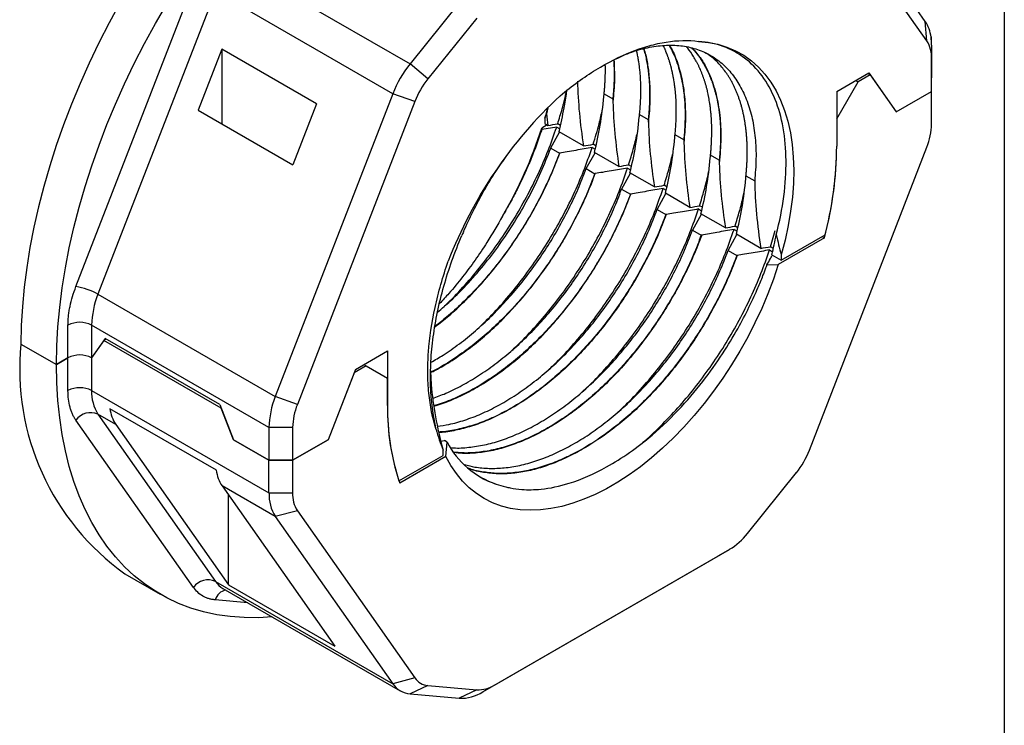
# Model space of a CAD drawing. Header units: millimetres. Extents: x 3 to 137, y 3 to 105.
# Tile 4 of 5: x 107 to 137, y 66 to 87. Entities that reach past the tile are written whole.
import ezdxf

# ---------------------------------------------------------------- set-up
doc = ezdxf.new("R2010")
doc.units = ezdxf.units.MM
doc.header["$LTSCALE"] = 0.5
doc.layers.add('TEXT', color=140, linetype='Continuous', lineweight=25)

msp = doc.modelspace()

# ---------------------------------------------------------------- linework, layer by layer
for p, q in [((134.161, 87.326), (130.647, 92.326)), ((134.209, 86.741), (130.695, 91.741)), ((113.454, 89.122), (118.757, 86.06)), ((108.763, 79.399), (112.277, 88.457)), ((112.936, 88.225), (109.422, 79.168)), ((118.24, 85.164), (112.936, 88.225)), ((120.222, 87.882), (118.757, 86.06)), ((120.753, 87.427), (119.288, 85.604)), ((134.209, 86.741), (134.161, 87.326)), ((134.351, 86.864), (134.332, 86.875)), ((134.351, 86.864), (134.335, 86.855)), ((134.351, 86.619), (134.351, 86.864)), ((134.351, 86.619), (134.351, 86.211)), ((134.351, 86.619), (134.351, 85.642)), ((113.13, 86.493), (112.423, 84.67)), ((115.958, 84.86), (113.13, 86.493)), ((113.13, 86.493), (113.13, 84.262)), ((119.288, 85.604), (118.757, 86.06)), ((134.351, 85.234), (134.351, 86.211)), ((131.515, 85.23), (132.474, 85.784)), ((132.514, 85.726), (132.151, 85.516)), ((132.444, 85.766), (132.514, 85.726)), ((132.474, 85.784), (133.29, 84.622)), ((132.514, 85.726), (133.29, 84.622)), ((131.515, 84.413), (132.151, 85.516)), ((132.08, 85.557), (132.151, 85.516)), ((134.351, 85.234), (134.351, 85.642)), ((118.24, 85.164), (114.726, 76.106)), ((118.899, 84.932), (118.24, 85.164)), ((124.557, 85.159), (124.818, 85.009)), ((131.515, 85.23), (131.515, 83.597)), ((133.29, 84.622), (134.351, 85.234)), ((134.351, 84.258), (134.351, 85.234)), ((115.958, 84.86), (115.251, 83.037)), ((118.899, 84.932), (115.385, 75.875)), ((112.423, 84.67), (115.251, 83.037)), ((122.866, 84.744), (122.782, 84.43)), ((122.872, 84.739), (122.83, 84.559)), ((125.618, 84.547), (125.878, 84.397)), ((122.852, 84.229), (122.694, 84.138)), ((122.782, 84.43), (122.782, 84.27)), ((122.782, 84.27), (122.879, 84.214)), ((123.252, 84.216), (123.17, 84.263)), ((131.515, 84.413), (131.515, 83.597)), ((123.139, 84.166), (122.691, 84.089)), ((122.694, 84.138), (122.691, 84.089)), ((122.964, 83.542), (123.226, 84.014)), ((123.139, 84.166), (123.23, 84.113)), ((123.94, 83.601), (123.21, 84.023)), ((126.939, 83.784), (126.678, 83.935)), ((124.313, 83.604), (124.231, 83.651)), ((122.96, 83.535), (123.221, 83.385)), ((124.024, 82.93), (124.286, 83.401)), ((124.199, 83.554), (124.29, 83.501)), ((125.001, 82.989), (124.271, 83.41)), ((130.695, 74.506), (134.209, 83.563)), ((125.372, 82.992), (125.292, 83.038)), ((128, 83.172), (127.739, 83.323)), ((124.021, 82.923), (124.281, 82.773)), ((125.085, 82.318), (125.347, 82.789)), ((125.26, 82.941), (125.35, 82.889)), ((126.061, 82.377), (125.331, 82.798)), ((128.8, 82.71), (129.06, 82.56)), ((125.081, 82.311), (125.342, 82.16)), ((126.146, 81.706), (126.408, 82.177)), ((126.321, 82.329), (126.411, 82.277)), ((126.433, 82.38), (126.352, 82.426)), ((127.122, 81.764), (126.392, 82.186)), ((126.142, 81.699), (126.403, 81.548)), ((127.206, 81.093), (127.468, 81.565)), ((127.381, 81.717), (127.472, 81.664)), ((127.495, 81.767), (127.413, 81.814)), ((128.183, 81.152), (127.453, 81.574)), ((127.203, 81.086), (127.463, 80.936)), ((128.442, 81.104), (128.533, 81.052)), ((128.555, 81.155), (128.474, 81.202)), ((129.534, 80.589), (129.675, 81.076)), ((128.267, 80.481), (128.529, 80.952)), ((129.243, 80.54), (128.513, 80.961)), ((131.147, 80.853), (129.766, 80.056)), ((129.853, 80.188), (131.171, 80.949)), ((131.076, 80.894), (131.147, 80.853)), ((128.263, 80.474), (128.524, 80.323)), ((129.503, 80.492), (129.595, 80.439)), ((129.619, 80.54), (129.534, 80.589)), ((129.574, 80.349), (129.853, 80.188)), ((129.853, 80.348), (129.853, 80.188)), ((129.428, 80.047), (129.766, 80.056)), ((109.422, 79.168), (114.726, 76.106)), ((108.526, 77.265), (108.526, 78.242)), ((114.536, 75.18), (109.233, 78.242)), ((109.233, 78.242), (109.233, 77.265)), ((109.641, 77.846), (109.233, 77.265)), ((109.6, 77.788), (109.233, 77.265)), ((109.671, 77.829), (109.6, 77.788)), ((113.108, 75.763), (109.6, 77.788)), ((113.067, 75.868), (109.641, 77.846)), ((107.119, 77.678), (108.18, 77.066)), ((117.12, 76.92), (118.079, 77.474)), ((118.079, 77.474), (118.079, 75.841)), ((108.18, 77.066), (108.526, 77.265)), ((108.526, 77.265), (108.18, 77.066)), ((108.526, 76.289), (108.526, 77.265)), ((109.233, 77.265), (109.233, 76.289)), ((117.12, 76.92), (116.304, 74.816)), ((117.443, 77.025), (117.08, 76.815)), ((117.372, 77.066), (117.443, 77.025)), ((117.443, 77.025), (118.079, 76.658)), ((117.08, 76.815), (116.304, 74.816)), ((118.079, 75.841), (118.079, 76.658)), ((109.233, 76.289), (114.536, 73.227)), ((115.385, 75.875), (114.726, 76.106)), ((112.962, 73.907), (109.78, 75.744)), ((113.067, 75.868), (113.475, 74.816)), ((113.475, 74.816), (113.108, 75.763)), ((112.277, 70.405), (108.763, 75.405)), ((109.953, 75.275), (109.422, 75.581)), ((109.422, 75.581), (112.936, 70.581)), ((109.953, 75.275), (113.321, 70.483)), ((115.243, 75.18), (114.536, 75.18)), ((114.536, 75.18), (114.536, 74.204)), ((115.243, 75.18), (115.243, 74.204)), ((113.475, 74.816), (114.536, 74.204)), ((114.536, 74.204), (113.475, 74.816)), ((115.243, 74.204), (116.304, 74.816)), ((116.304, 74.816), (115.243, 74.204)), ((119.676, 74.775), (119.773, 74.792)), ((119.864, 74.748), (119.786, 74.793)), ((119.741, 74.351), (119.741, 74.511)), ((119.828, 74.319), (119.864, 74.748)), ((114.536, 74.204), (115.243, 74.204)), ((114.536, 73.227), (114.536, 74.204)), ((115.243, 74.204), (114.536, 74.204)), ((115.243, 74.204), (115.243, 73.227)), ((118.423, 73.59), (119.741, 74.351)), ((119.828, 74.319), (118.447, 73.522)), ((128.841, 72.011), (130.306, 73.834)), ((114.726, 72.52), (113.135, 73.438)), ((113.135, 73.438), (116.503, 68.646)), ((113.321, 70.483), (113.321, 73.174)), ((114.536, 73.227), (115.243, 73.227)), ((115.385, 72.697), (114.726, 72.52)), ((114.726, 72.52), (118.24, 67.52)), ((115.385, 72.697), (118.899, 67.697)), ((120.929, 67.279), (127.958, 71.337)), ((121.283, 67.484), (128.311, 71.541)), ((128.311, 71.541), (127.958, 71.337)), ((110.227, 70.81), (111.287, 70.198)), ((112.936, 70.581), (118.24, 67.52)), ((113.161, 70.373), (118.464, 67.311)), ((113.321, 70.483), (116.503, 68.646)), ((113.906, 69.943), (112.924, 70.031)), ((118.899, 67.697), (118.24, 67.52)), ((119.288, 67.473), (118.757, 67.221)), ((119.288, 67.473), (120.753, 67.342)), ((121.283, 67.484), (120.929, 67.279)), ((118.757, 67.221), (120.222, 67.09)), ((120.753, 67.342), (120.222, 67.09))]:
    msp.add_line(p, q)
at = {"flags": 128}
for points in [[(110.078, 87.873), (109.755, 87.28), (109.448, 86.681), (109.158, 86.075), (108.885, 85.465), (108.631, 84.851), (108.394, 84.236), (108.177, 83.619), (107.979, 83.003), (107.8, 82.389), (107.642, 81.777), (107.504, 81.169), (107.387, 80.567), (107.291, 79.971), (107.216, 79.383), (107.162, 78.804), (107.13, 78.236), (107.119, 77.678)], [(108.18, 77.066), (108.191, 77.623), (108.223, 78.192), (108.277, 78.771), (108.352, 79.359), (108.448, 79.955), (108.565, 80.557), (108.703, 81.165), (108.861, 81.776), (109.039, 82.391), (109.237, 83.007), (109.455, 83.623), (109.691, 84.239), (109.946, 84.853), (110.219, 85.463), (110.509, 86.068), (110.816, 86.668), (111.139, 87.261), (111.478, 87.845)], [(127.381, 86.726), (127.677, 86.698), (127.961, 86.642), (128.232, 86.559), (128.49, 86.449), (128.733, 86.312), (128.961, 86.148), (129.172, 85.96), (129.366, 85.746), (129.542, 85.509), (129.699, 85.248), (129.836, 84.966), (129.953, 84.663), (130.05, 84.34), (130.127, 83.999), (130.182, 83.641), (130.215, 83.268), (130.228, 82.88), (130.218, 82.48), (130.187, 82.069), (130.135, 81.649), (130.062, 81.221), (129.968, 80.787), (129.853, 80.348)], [(129.766, 80.056), (129.619, 79.618), (129.454, 79.181), (129.27, 78.746), (129.069, 78.314), (128.852, 77.888), (128.619, 77.47), (128.37, 77.06), (128.108, 76.66), (127.833, 76.272), (127.546, 75.898), (127.249, 75.539), (126.941, 75.195), (126.626, 74.87), (126.303, 74.563), (125.975, 74.277), (125.641, 74.012), (125.305, 73.769), (124.967, 73.549), (124.627, 73.353), (124.289, 73.182), (123.953, 73.037), (123.619, 72.917), (123.291, 72.825), (122.968, 72.759), (122.653, 72.72), (122.345, 72.708), (122.048, 72.724), (121.761, 72.767), (121.486, 72.837), (121.224, 72.934), (120.975, 73.057), (120.742, 73.207), (120.525, 73.382), (120.324, 73.581), (120.14, 73.804), (119.975, 74.051), (119.828, 74.319)], [(114.636, 69.521), (114.221, 69.498), (113.794, 69.5), (113.378, 69.53), (112.973, 69.588), (112.579, 69.674), (112.198, 69.787), (111.831, 69.927), (111.478, 70.094), (111.139, 70.287), (110.816, 70.507), (110.509, 70.752), (110.219, 71.023), (109.946, 71.318), (109.691, 71.637), (109.455, 71.98), (109.237, 72.345), (109.039, 72.733), (108.861, 73.141), (108.703, 73.57), (108.565, 74.019), (108.448, 74.486), (108.352, 74.97), (108.277, 75.472), (108.223, 75.989), (108.191, 76.521), (108.18, 77.066)], [(119.367, 76.875), (119.367, 76.872), (119.388, 76.469)]]:
    msp.add_lwpolyline(points, dxfattribs=at)
for centre, radius, start, end in [((133.262, 86.728), 1.08, 6.7517, 33.6512), ((133.431, 86.249), 0.921, 357.6485, 32.3492), ((132.674, 86.624), 1.677, 359.8432, 7.9231), ((121.424, 83.922), 3.418, 141.2895, 158.7105), ((121.288, 84.001), 2.564, 141.2895, 158.7105), ((132.274, 75.391), 13.262, 132.9092, 158.9374), ((132.398, 84.295), 1.953, 337.9788, 358.8918), ((110.499, 87.998), 12.791, 329.5055, 342.4356), ((120.329, 83.7), 11.186, 345.2588, 359.4738), ((120.401, 83.693), 11.114, 345.7039, 359.5038), ((108.471, 77.513), 1.908, 60.1095, 81.2221), ((111.836, 78.192), 2.604, 157.9788, 178.8919), ((108.879, 77.56), 0.769, 62.6097, 117.3903), ((114.599, 76.925), 7.517, 174.2525, 234.4354), ((108.879, 76.583), 0.769, 62.6097, 117.3903), ((108.879, 75.606), 0.769, 62.6097, 117.3903), ((110.459, 76.238), 1.227, 177.6485, 212.3492), ((117.139, 75.13), 2.604, 157.9788, 178.8919), ((110.85, 75.873), 1.078, 186.8774, 213.6658), ((117.196, 75.143), 1.953, 157.9788, 178.8919), ((124.993, 75.745), 6.914, 179.2024, 198.1608), ((124.928, 75.738), 6.849, 179.1406, 198.8796), ((109.202, 75.085), 0.543, 66.028, 143.9743), ((123.72, 76.179), 4.314, 194.0924, 202.7412), ((122.128, 75.912), 2.546, 207.213, 251.7969), ((128.306, 75.437), 2.564, 321.2895, 338.7105), ((114.032, 74.036), 1.078, 186.8774, 213.6658), ((115.763, 73.177), 1.227, 177.6485, 212.3492), ((116.163, 73.189), 0.921, 177.6485, 212.3492), ((127.302, 73.213), 1.952, 301.1059, 322.0213), ((112.716, 70.085), 0.543, 66.028, 143.9743), ((113.514, 70.979), 0.702, 214.532, 239.776), ((113.334, 69.901), 0.431, 101.5372, 162.4036), ((118.811, 67.912), 0.693, 214.4414, 265.5479), ((119.328, 67.991), 0.52, 214.4414, 265.5479), ((120.79, 68.261), 0.92, 267.6422, 302.3493), ((120.273, 68.316), 1.227, 267.6422, 302.3493)]:
    msp.add_arc(centre, radius, start, end)
for points, knots in [([(123.245, 85.105), (123.596, 85.401), (123.954, 85.66), (124.671, 86.1), (125.026, 86.279), (125.553, 86.487), (125.728, 86.547), (126.076, 86.644), (126.248, 86.682), (126.753, 86.762), (127.075, 86.77), (127.382, 86.729)], [0, 0, 0, 0, 0.25, 0.25, 0.5, 0.5, 0.625, 0.625, 0.75, 0.75, 1, 1, 1, 1]), ([(124.922, 86.211), (125.033, 86.263), (125.326, 86.4), (125.79, 86.535), (126.305, 86.619), (126.794, 86.617), (127.251, 86.534), (127.666, 86.367), (128.038, 86.123), (128.361, 85.803), (128.63, 85.409), (128.843, 84.948), (128.997, 84.427), (129.084, 83.85), (129.113, 83.228), (129.078, 82.782), (129.06, 82.56)], [0, 0, 0, 0, 0.044669, 0.118036, 0.191404, 0.265006, 0.338375, 0.411739, 0.485338, 0.558703, 0.632074, 0.705679, 0.77905, 0.852622, 0.926429, 1, 1, 1, 1]), ([(126.678, 83.935), (126.679, 83.942), (126.681, 83.962), (126.686, 84.01), (126.691, 84.065), (126.697, 84.133), (126.701, 84.187), (126.704, 84.241), (126.707, 84.295), (126.71, 84.349), (126.713, 84.415), (126.714, 84.468), (126.716, 84.534), (126.717, 84.587), (126.717, 84.639), (126.717, 84.691), (126.717, 84.743), (126.715, 84.807), (126.714, 84.858), (126.712, 84.921), (126.709, 84.972), (126.706, 85.034), (126.702, 85.084), (126.698, 85.134), (126.694, 85.183), (126.69, 85.232), (126.683, 85.292), (126.678, 85.34), (126.67, 85.4), (126.664, 85.448), (126.657, 85.495), (126.65, 85.541), (126.642, 85.588), (126.632, 85.645), (126.623, 85.691), (126.612, 85.747), (126.602, 85.792), (126.59, 85.848), (126.579, 85.892), (126.568, 85.935), (126.557, 85.979), (126.545, 86.022), (126.53, 86.075), (126.517, 86.117), (126.501, 86.169), (126.487, 86.21), (126.473, 86.25), (126.459, 86.291), (126.444, 86.331), (126.426, 86.38), (126.41, 86.419), (126.39, 86.467), (126.373, 86.505), (126.351, 86.555), (126.337, 86.584), (126.327, 86.604)], [0, 0, 0, 0, 0.006603, 0.019809, 0.046221, 0.059427, 0.08584, 0.099046, 0.112252, 0.138664, 0.15187, 0.178282, 0.191488, 0.217901, 0.231107, 0.244313, 0.270725, 0.283931, 0.310344, 0.32355, 0.349962, 0.363168, 0.38958, 0.402786, 0.415992, 0.442405, 0.455611, 0.482023, 0.495229, 0.521642, 0.534848, 0.548054, 0.574466, 0.587672, 0.614084, 0.62729, 0.653703, 0.666909, 0.693321, 0.706527, 0.719733, 0.746145, 0.759351, 0.785764, 0.79897, 0.825382, 0.838588, 0.851794, 0.878207, 0.891413, 0.917825, 0.931031, 0.957443, 0.970649, 1, 1, 1, 1]), ([(126.5, 86.604), (126.553, 86.509), (126.686, 86.271), (126.832, 85.818), (126.91, 85.433), (126.94, 85.197), (126.947, 85.14), (126.952, 85.083), (126.956, 85.04), (126.96, 84.997), (126.965, 84.939), (126.969, 84.881), (126.972, 84.822), (126.974, 84.778), (126.976, 84.719), (126.978, 84.659), (126.979, 84.599), (126.979, 84.554), (126.979, 84.493), (126.979, 84.432), (126.977, 84.37), (126.976, 84.324), (126.974, 84.262), (126.971, 84.199), (126.968, 84.137), (126.965, 84.089), (126.961, 84.026), (126.956, 83.962), (126.95, 83.898), (126.945, 83.844), (126.941, 83.806), (126.939, 83.784)], [0, 0, 0, 0, 0.132923, 0.334001, 0.534441, 0.548825, 0.577595, 0.59198, 0.606365, 0.620749, 0.635134, 0.663904, 0.678289, 0.692673, 0.707058, 0.735828, 0.750212, 0.764597, 0.778982, 0.807752, 0.822136, 0.836521, 0.850906, 0.879676, 0.89406, 0.908445, 0.92283, 0.951599, 0.965984, 0.980369, 1, 1, 1, 1]), ([(126.514, 86.604), (126.543, 86.557), (126.652, 86.378), (126.785, 86.007), (126.914, 85.497), (126.983, 84.937), (126.999, 84.339), (126.96, 83.913), (126.941, 83.7)], [0, 0, 0, 0, 0.067011, 0.253505, 0.440126, 0.626793, 0.813421, 1, 1, 1, 1]), ([(129.706, 80.949), (129.807, 81.339), (129.881, 81.721), (129.98, 82.468), (130.002, 82.826), (129.996, 83.509), (129.968, 83.835), (129.858, 84.453), (129.777, 84.736), (129.566, 85.254), (129.436, 85.488), (129.127, 85.904), (128.953, 86.081), (128.566, 86.374), (128.353, 86.49), (127.89, 86.659), (127.644, 86.71), (127.382, 86.727)], [0, 0, 0, 0, 0.125, 0.125, 0.25, 0.25, 0.375, 0.375, 0.5, 0.5, 0.625, 0.625, 0.75, 0.75, 0.875, 0.875, 1, 1, 1, 1]), ([(125.618, 84.547), (125.618, 84.554), (125.621, 84.575), (125.625, 84.623), (125.63, 84.677), (125.636, 84.745), (125.64, 84.8), (125.643, 84.854), (125.647, 84.907), (125.649, 84.961), (125.652, 85.028), (125.654, 85.081), (125.655, 85.146), (125.656, 85.199), (125.657, 85.251), (125.657, 85.303), (125.656, 85.355), (125.655, 85.419), (125.653, 85.47), (125.651, 85.533), (125.649, 85.584), (125.646, 85.634), (125.643, 85.684), (125.639, 85.733), (125.634, 85.795), (125.629, 85.844), (125.623, 85.904), (125.617, 85.952), (125.611, 86), (125.605, 86.048), (125.598, 86.095), (125.589, 86.153), (125.581, 86.2), (125.571, 86.257), (125.562, 86.303), (125.553, 86.348), (125.544, 86.392), (125.537, 86.424), (125.532, 86.445)], [0, 0, 0, 0, 0.009921, 0.029764, 0.069451, 0.089294, 0.12898, 0.148823, 0.168666, 0.208353, 0.228195, 0.267882, 0.287725, 0.327411, 0.347254, 0.367097, 0.406784, 0.426627, 0.466313, 0.486156, 0.525843, 0.545686, 0.565528, 0.605215, 0.625058, 0.664744, 0.684587, 0.724274, 0.744117, 0.76396, 0.803646, 0.823489, 0.863176, 0.883019, 0.922705, 0.942548, 0.962391, 1, 1, 1, 1]), ([(125.737, 86.508), (125.745, 86.485), (125.761, 86.435), (125.781, 86.354), (125.801, 86.269), (125.82, 86.182), (125.836, 86.094), (125.852, 86.005), (125.866, 85.914), (125.878, 85.823), (125.888, 85.73), (125.9, 85.604), (125.909, 85.477), (125.915, 85.347), (125.918, 85.248), (125.919, 85.149), (125.918, 85.049), (125.916, 84.947), (125.912, 84.845), (125.907, 84.742), (125.9, 84.638), (125.891, 84.523), (125.883, 84.442), (125.878, 84.397)], [0, 0, 0, 0, 0.039484, 0.084602, 0.129721, 0.174839, 0.219957, 0.265075, 0.310193, 0.355311, 0.400429, 0.445548, 0.535794, 0.580913, 0.626031, 0.671149, 0.716267, 0.761385, 0.806503, 0.851621, 0.89674, 0.941858, 1, 1, 1, 1]), ([(125.746, 86.511), (125.765, 86.446), (125.821, 86.26), (125.879, 85.914), (125.921, 85.493), (125.93, 85.072), (125.917, 84.682), (125.893, 84.429), (125.881, 84.311)], [0, 0, 0, 0, 0.10332, 0.299197, 0.503618, 0.688621, 0.854105, 1, 1, 1, 1]), ([(127.739, 83.323), (127.74, 83.332), (127.743, 83.359), (127.747, 83.404), (127.754, 83.476), (127.759, 83.548), (127.764, 83.619), (127.767, 83.672), (127.77, 83.725), (127.773, 83.796), (127.775, 83.866), (127.777, 83.935), (127.777, 83.987), (127.778, 84.038), (127.777, 84.107), (127.776, 84.175), (127.774, 84.242), (127.773, 84.292), (127.77, 84.359), (127.766, 84.425), (127.761, 84.491), (127.757, 84.539), (127.753, 84.588), (127.747, 84.652), (127.739, 84.716), (127.732, 84.779), (127.725, 84.826), (127.716, 84.888), (127.706, 84.95), (127.696, 85.01), (127.687, 85.056), (127.679, 85.101), (127.666, 85.16), (127.653, 85.219), (127.64, 85.277), (127.629, 85.32), (127.614, 85.377), (127.598, 85.434), (127.582, 85.489), (127.569, 85.531), (127.556, 85.571), (127.538, 85.626), (127.519, 85.679), (127.5, 85.731), (127.485, 85.77), (127.469, 85.809), (127.448, 85.86), (127.426, 85.91), (127.404, 85.959), (127.386, 85.995), (127.363, 86.044), (127.338, 86.091), (127.294, 86.172), (127.208, 86.317), (127.113, 86.462), (127.034, 86.547), (127.022, 86.56)], [0, 0, 0, 0, 0.0066707, 0.0200123, 0.0333539, 0.0600379, 0.0733795, 0.0867211, 0.1000627, 0.1134043, 0.1400883, 0.1534299, 0.1667716, 0.1801132, 0.1934548, 0.2201388, 0.2334804, 0.246822, 0.2601636, 0.2868476, 0.3001892, 0.3135308, 0.3268725, 0.3402141, 0.3668981, 0.3802397, 0.3935813, 0.4069229, 0.4336069, 0.4469485, 0.4602901, 0.4736317, 0.4869734, 0.5136574, 0.526999, 0.5403406, 0.5536822, 0.5803662, 0.5937078, 0.6070494, 0.620391, 0.6337326, 0.6604167, 0.6737583, 0.6870999, 0.7004415, 0.7137831, 0.7404671, 0.7538087, 0.7671503, 0.7804919, 0.807176, 0.8205176, 0.8738922, 0.9806941, 1, 1, 1, 1]), ([(127.175, 86.532), (127.176, 86.532), (127.299, 86.428), (127.405, 86.264), (127.519, 86.082), (127.552, 86.027), (127.578, 85.98), (127.604, 85.932), (127.629, 85.884), (127.653, 85.835), (127.677, 85.785), (127.695, 85.744), (127.718, 85.693), (127.739, 85.641), (127.76, 85.588), (127.78, 85.534), (127.796, 85.491), (127.815, 85.436), (127.833, 85.38), (127.85, 85.324), (127.867, 85.267), (127.88, 85.221), (127.895, 85.163), (127.907, 85.116), (127.921, 85.057), (127.934, 84.997), (127.946, 84.936), (127.958, 84.875), (127.967, 84.825), (127.977, 84.763), (127.986, 84.7), (127.995, 84.636), (128.003, 84.572), (128.009, 84.521), (128.015, 84.456), (128.021, 84.39), (128.026, 84.324), (128.031, 84.257), (128.033, 84.203), (128.036, 84.135), (128.038, 84.067), (128.04, 83.998), (128.04, 83.929), (128.04, 83.873), (128.039, 83.803), (128.038, 83.733), (128.035, 83.662), (128.032, 83.59), (128.029, 83.533), (128.025, 83.461), (128.02, 83.388), (128.014, 83.315), (128.007, 83.243), (128.003, 83.2), (128, 83.172)], [0, 0, 0, 0, 0.001097, 0.168227, 0.188788, 0.209348, 0.229908, 0.240188, 0.260748, 0.281308, 0.291588, 0.312148, 0.322428, 0.342988, 0.363549, 0.373828, 0.394389, 0.404668, 0.425229, 0.445789, 0.456069, 0.476629, 0.486909, 0.507469, 0.517749, 0.538309, 0.558869, 0.569149, 0.589709, 0.599989, 0.620549, 0.641109, 0.651389, 0.671949, 0.682229, 0.702789, 0.72335, 0.73363, 0.75419, 0.76447, 0.78503, 0.80559, 0.81587, 0.83643, 0.84671, 0.86727, 0.88783, 0.89811, 0.91867, 0.92895, 0.94951, 0.970071, 0.98035, 1, 1, 1, 1]), ([(127.185, 86.53), (127.28, 86.425), (127.489, 86.192), (127.728, 85.723), (127.917, 85.16), (128.027, 84.526), (128.066, 83.836), (128.023, 83.337), (128.002, 83.088)], [0, 0, 0, 0, 0.14204, 0.313454, 0.485088, 0.6568, 0.828442, 1, 1, 1, 1]), ([(128.8, 82.71), (128.801, 82.721), (128.804, 82.754), (128.811, 82.83), (128.819, 82.917), (128.824, 83.003), (128.828, 83.067), (128.831, 83.131), (128.835, 83.215), (128.837, 83.299), (128.838, 83.383), (128.838, 83.445), (128.837, 83.507), (128.836, 83.568), (128.834, 83.649), (128.831, 83.73), (128.826, 83.809), (128.822, 83.869), (128.815, 83.947), (128.808, 84.025), (128.799, 84.102), (128.792, 84.159), (128.784, 84.216), (128.773, 84.291), (128.761, 84.364), (128.748, 84.437), (128.737, 84.492), (128.726, 84.545), (128.71, 84.616), (128.694, 84.686), (128.676, 84.755), (128.662, 84.806), (128.647, 84.857), (128.627, 84.923), (128.605, 84.989), (128.583, 85.053), (128.565, 85.101), (128.548, 85.148), (128.523, 85.21), (128.497, 85.271), (128.47, 85.331), (128.449, 85.375), (128.428, 85.419), (128.399, 85.476), (128.369, 85.532), (128.338, 85.586), (128.314, 85.627), (128.289, 85.667), (128.256, 85.719), (128.222, 85.77), (128.16, 85.856), (128.039, 86.01), (127.853, 86.205), (127.684, 86.322), (127.61, 86.374)], [0, 0, 0, 0, 0.006513, 0.019539, 0.045593, 0.05862, 0.071646, 0.084672, 0.097699, 0.123753, 0.136779, 0.149805, 0.162832, 0.175858, 0.188884, 0.214938, 0.227964, 0.240991, 0.254017, 0.280071, 0.293097, 0.306124, 0.31915, 0.332176, 0.35823, 0.371257, 0.384283, 0.397309, 0.410336, 0.43639, 0.449416, 0.462442, 0.475469, 0.488495, 0.514549, 0.527575, 0.540602, 0.553628, 0.566654, 0.592708, 0.605735, 0.618761, 0.631787, 0.644814, 0.670867, 0.683894, 0.69692, 0.709947, 0.722973, 0.749027, 0.762053, 0.81417, 0.918883, 1, 1, 1, 1]), ([(124.557, 85.159), (124.558, 85.169), (124.561, 85.196), (124.565, 85.241), (124.57, 85.294), (124.576, 85.366), (124.581, 85.437), (124.585, 85.507), (124.588, 85.56), (124.59, 85.613), (124.593, 85.682), (124.595, 85.751), (124.595, 85.82), (124.596, 85.871), (124.596, 85.923), (124.595, 85.98), (124.594, 86.019), (124.593, 86.042)], [0, 0, 0, 0, 0.029643, 0.088931, 0.148219, 0.207507, 0.326086, 0.385374, 0.444662, 0.50395, 0.563238, 0.681817, 0.741105, 0.800393, 0.859681, 0.918969, 1, 1, 1, 1]), ([(124.843, 86.171), (124.844, 86.158), (124.846, 86.128), (124.849, 86.082), (124.851, 86.032), (124.853, 85.982), (124.855, 85.931), (124.857, 85.881), (124.858, 85.813), (124.858, 85.744), (124.858, 85.675), (124.857, 85.623), (124.856, 85.571), (124.854, 85.518), (124.851, 85.448), (124.848, 85.377), (124.843, 85.306), (124.84, 85.252), (124.835, 85.198), (124.831, 85.144), (124.825, 85.081), (124.821, 85.036), (124.818, 85.009)], [0, 0, 0, 0, 0.03629, 0.081174, 0.126058, 0.170941, 0.215825, 0.260709, 0.305593, 0.395363, 0.440247, 0.48513, 0.530014, 0.574898, 0.619782, 0.709552, 0.754436, 0.79932, 0.844203, 0.889087, 0.933971, 1, 1, 1, 1]), ([(124.85, 86.175), (124.86, 85.98), (124.881, 85.582), (124.841, 85.147), (124.82, 84.925)], [0, 0, 0, 0, 0.488558, 1, 1, 1, 1]), ([(123.17, 84.263), (123.216, 84.414), (123.308, 84.716), (123.395, 85.047), (123.431, 85.226), (123.437, 85.257)], [0, 0, 0, 0, 0.452093, 0.904186, 1, 1, 1, 1]), ([(123.21, 84.023), (123.264, 84.26), (123.352, 84.645), (123.422, 85.064), (123.441, 85.244), (123.443, 85.262)], [0, 0, 0, 0, 0.589432, 0.958892, 1, 1, 1, 1]), ([(124.55, 85.08), (124.551, 85.09), (124.552, 85.1), (124.553, 85.109), (124.554, 85.126), (124.556, 85.143), (124.557, 85.159)], [0, 0, 0, 0, 0.0000372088, 0.0000372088, 0.0000372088, 0.0001021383, 0.0001021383, 0.0001021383, 0.0001021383]), ([(124.818, 85.009), (124.818, 85.001), (124.818, 84.993), (124.818, 84.985), (124.819, 84.975), (124.819, 84.965), (124.819, 84.955), (124.819, 84.945), (124.819, 84.935), (124.82, 84.925)], [0.0000000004, 0.0000000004, 0.0000000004, 0.0000000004, 0.0000287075, 0.0000287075, 0.0000287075, 0.0000652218, 0.0000652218, 0.0000652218, 0.000101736, 0.000101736, 0.000101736, 0.000101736]), ([(124.231, 83.651), (124.294, 83.856), (124.403, 84.211), (124.477, 84.559), (124.509, 84.705)], [0, 0, 0, 0, 0.577387, 1, 1, 1, 1]), ([(125.611, 84.468), (125.612, 84.475), (125.612, 84.482), (125.613, 84.489), (125.614, 84.499), (125.614, 84.509), (125.615, 84.518), (125.616, 84.528), (125.617, 84.538), (125.618, 84.547)], [0, 0, 0, 0, 0.0000276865, 0.0000276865, 0.0000276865, 0.0000649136, 0.0000649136, 0.0000649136, 0.0001021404, 0.0001021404, 0.0001021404, 0.0001021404]), ([(125.878, 84.397), (125.879, 84.387), (125.879, 84.377), (125.879, 84.367), (125.88, 84.349), (125.88, 84.331), (125.88, 84.312)], [0.0000000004, 0.0000000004, 0.0000000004, 0.0000000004, 0.0000362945, 0.0000362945, 0.0000362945, 0.0001017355, 0.0001017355, 0.0001017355, 0.0001017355]), ([(119.787, 78.817), (119.841, 78.867), (120.074, 79.083), (120.468, 79.514), (120.961, 80.104), (121.422, 80.732), (121.85, 81.387), (122.24, 82.065), (122.588, 82.759), (122.894, 83.462), (123.057, 83.931), (123.139, 84.166)], [0, 0, 0, 0, 0.036047, 0.156541, 0.277035, 0.397529, 0.518023, 0.638517, 0.759012, 0.879506, 1, 1, 1, 1]), ([(122.691, 84.089), (122.664, 84.007), (122.611, 83.845), (122.526, 83.609), (122.441, 83.386), (122.355, 83.174), (122.271, 82.976), (122.189, 82.79), (122.109, 82.616), (122.032, 82.456), (121.958, 82.308), (121.89, 82.173), (121.825, 82.05), (121.766, 81.94), (121.713, 81.843), (121.665, 81.757), (121.624, 81.684), (121.589, 81.623), (121.561, 81.574), (121.539, 81.536), (121.527, 81.515), (121.522, 81.507)], [0, 0, 0, 0, 0.094795, 0.184949, 0.270455, 0.351305, 0.42749, 0.499, 0.565825, 0.627957, 0.685388, 0.738111, 0.78612, 0.82941, 0.867976, 0.901814, 0.930922, 0.955296, 0.974935, 0.989837, 1, 1, 1, 1]), ([(125.292, 83.038), (125.34, 83.194), (125.435, 83.503), (125.508, 83.808), (125.544, 83.959)], [0, 0, 0, 0, 0.503425, 1, 1, 1, 1]), ([(126.672, 83.856), (126.672, 83.863), (126.673, 83.87), (126.673, 83.877), (126.674, 83.887), (126.675, 83.896), (126.676, 83.906), (126.677, 83.916), (126.678, 83.925), (126.678, 83.935)], [0, 0, 0, 0, 0.0000278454, 0.0000278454, 0.0000278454, 0.0000649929, 0.0000649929, 0.0000649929, 0.0001021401, 0.0001021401, 0.0001021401, 0.0001021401]), ([(126.939, 83.784), (126.939, 83.778), (126.939, 83.771), (126.94, 83.764), (126.94, 83.753), (126.94, 83.743), (126.94, 83.732), (126.941, 83.721), (126.941, 83.711), (126.941, 83.7)], [0.0000000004, 0.0000000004, 0.0000000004, 0.0000000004, 0.0000247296, 0.0000247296, 0.0000247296, 0.0000632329, 0.0000632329, 0.0000632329, 0.0001017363, 0.0001017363, 0.0001017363, 0.0001017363]), ([(119.496, 78.19), (119.637, 78.3), (119.938, 78.534), (120.385, 78.947), (120.835, 79.414), (121.265, 79.918), (121.671, 80.451), (122.05, 81.008), (122.4, 81.586), (122.716, 82.178), (123, 82.781), (123.155, 83.185), (123.233, 83.387)], [0, 0, 0, 0, 0.088598, 0.189747, 0.290864, 0.392043, 0.493316, 0.594662, 0.696036, 0.797393, 0.898707, 1, 1, 1, 1]), ([(123.221, 83.385), (123.143, 83.183), (122.988, 82.78), (122.706, 82.179), (122.391, 81.587), (122.042, 81.011), (121.663, 80.455), (121.257, 79.924), (120.826, 79.423), (120.376, 78.957), (119.933, 78.546), (119.636, 78.313), (119.499, 78.206)], [0, 0, 0, 0, 0.101487, 0.202975, 0.304462, 0.405949, 0.507437, 0.608924, 0.710411, 0.811899, 0.913386, 1, 1, 1, 1]), ([(119.577, 78.634), (119.706, 78.743), (120.023, 79.012), (120.505, 79.505), (121.019, 80.098), (121.498, 80.736), (121.938, 81.406), (122.332, 82.102), (122.68, 82.815), (122.867, 83.295), (122.96, 83.535)], [0, 0, 0, 0, 0.089047, 0.219183, 0.349319, 0.479455, 0.609591, 0.739728, 0.869864, 1, 1, 1, 1]), ([(120.739, 78.102), (120.829, 78.186), (121.099, 78.435), (121.528, 78.901), (122.021, 79.492), (122.483, 80.119), (122.911, 80.775), (123.301, 81.453), (123.648, 82.147), (123.954, 82.85), (124.118, 83.319), (124.199, 83.554)], [0, 0, 0, 0, 0.058963, 0.176593, 0.294222, 0.411852, 0.529482, 0.647111, 0.764741, 0.88237, 1, 1, 1, 1]), ([(124.199, 83.554), (124.038, 83.526), (123.789, 83.483), (123.467, 83.428), (123.306, 83.4), (123.233, 83.387)], [0, 0, 0, 0, 0.499989, 0.773412, 1, 1, 1, 1]), ([(126.352, 82.426), (126.4, 82.581), (126.495, 82.89), (126.569, 83.195), (126.605, 83.348)], [0, 0, 0, 0, 0.500647, 1, 1, 1, 1]), ([(120.35, 81.031), (120.444, 81.239), (120.632, 81.655), (120.96, 82.259), (121.297, 82.819), (121.538, 83.161), (121.65, 83.319)], [0, 0, 0, 0, 0.258949, 0.5184925, 0.7774415, 1, 1, 1, 1]), ([(127.732, 83.243), (127.733, 83.253), (127.734, 83.263), (127.735, 83.273), (127.736, 83.289), (127.738, 83.306), (127.739, 83.323)], [0, 0, 0, 0, 0.0000378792, 0.0000378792, 0.0000378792, 0.0001021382, 0.0001021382, 0.0001021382, 0.0001021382]), ([(128, 83.172), (128, 83.165), (128, 83.157), (128, 83.15), (128, 83.14), (128.001, 83.129), (128.001, 83.119), (128.001, 83.109), (128.001, 83.098), (128.002, 83.088)], [0.0000000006, 0.0000000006, 0.0000000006, 0.0000000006, 0.0000265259, 0.0000265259, 0.0000265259, 0.00006413, 0.00006413, 0.00006413, 0.000101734, 0.000101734, 0.000101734, 0.000101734]), ([(119.369, 76.827), (119.418, 76.851), (119.631, 76.953), (120.01, 77.185), (120.498, 77.521), (120.978, 77.907), (121.446, 78.334), (121.896, 78.802), (122.325, 79.305), (122.731, 79.838), (123.111, 80.396), (123.46, 80.974), (123.777, 81.566), (124.06, 82.168), (124.216, 82.572), (124.294, 82.775)], [0, 0, 0, 0, 0.02447, 0.10589, 0.187254, 0.268525, 0.349706, 0.430861, 0.512066, 0.593345, 0.674683, 0.756044, 0.837391, 0.918704, 1, 1, 1, 1]), ([(124.281, 82.773), (124.204, 82.571), (124.049, 82.167), (123.767, 81.566), (123.452, 80.975), (123.103, 80.399), (122.724, 79.843), (122.317, 79.312), (121.887, 78.811), (121.437, 78.344), (120.97, 77.916), (120.491, 77.529), (120.004, 77.192), (119.628, 76.961), (119.416, 76.86), (119.369, 76.837)], [0, 0, 0, 0, 0.081349, 0.162698, 0.244047, 0.325395, 0.406744, 0.488093, 0.569442, 0.650791, 0.73214, 0.813488, 0.894837, 0.976186, 1, 1, 1, 1]), ([(119.382, 77.135), (119.502, 77.204), (119.786, 77.367), (120.23, 77.681), (120.709, 78.066), (121.176, 78.495), (121.626, 78.961), (122.057, 79.462), (122.463, 79.993), (122.842, 80.549), (123.191, 81.126), (123.506, 81.717), (123.788, 82.318), (123.943, 82.721), (124.021, 82.923)], [0, 0, 0, 0, 0.062557, 0.147779, 0.233001, 0.318223, 0.403445, 0.488667, 0.573889, 0.659111, 0.744334, 0.829556, 0.914778, 1, 1, 1, 1]), ([(121.8, 77.49), (121.89, 77.573), (122.16, 77.823), (122.589, 78.289), (123.082, 78.879), (123.544, 79.507), (123.972, 80.162), (124.362, 80.841), (124.709, 81.534), (125.015, 82.237), (125.178, 82.707), (125.26, 82.941)], [0, 0, 0, 0, 0.058963, 0.176593, 0.294222, 0.411852, 0.529482, 0.647111, 0.764741, 0.88237, 1, 1, 1, 1]), ([(125.26, 82.941), (125.099, 82.914), (124.85, 82.871), (124.528, 82.816), (124.367, 82.787), (124.294, 82.775)], [0, 0, 0, 0, 0.499989, 0.773398, 1, 1, 1, 1]), ([(127.413, 81.814), (127.46, 81.97), (127.555, 82.281), (127.644, 82.625), (127.681, 82.81), (127.688, 82.843)], [0, 0, 0, 0, 0.450398, 0.900797, 1, 1, 1, 1]), ([(128.793, 82.631), (128.794, 82.646), (128.795, 82.661), (128.797, 82.676), (128.798, 82.688), (128.799, 82.699), (128.8, 82.71)], [0, 0, 0, 0, 0.0000582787, 0.0000582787, 0.0000582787, 0.0001021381, 0.0001021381, 0.0001021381, 0.0001021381]), ([(119.431, 76.057), (119.561, 76.104), (119.853, 76.209), (120.312, 76.438), (120.804, 76.728), (121.291, 77.068), (121.77, 77.454), (122.237, 77.882), (122.687, 78.349), (123.117, 78.85), (123.524, 79.381), (123.903, 79.937), (124.252, 80.513), (124.567, 81.105), (124.849, 81.706), (125.004, 82.109), (125.081, 82.311)], [0, 0, 0, 0, 0.05814, 0.13059, 0.203041, 0.275492, 0.347943, 0.420394, 0.492844, 0.565295, 0.637746, 0.710197, 0.782648, 0.855098, 0.927549, 1, 1, 1, 1]), ([(125.342, 82.16), (125.265, 81.959), (125.109, 81.555), (124.827, 80.954), (124.513, 80.363), (124.164, 79.787), (123.784, 79.231), (123.378, 78.7), (122.948, 78.198), (122.497, 77.732), (122.031, 77.303), (121.552, 76.917), (121.064, 76.578), (120.573, 76.285), (120.082, 76.049), (119.71, 75.898), (119.507, 75.845), (119.463, 75.833)], [0, 0, 0, 0, 0.070042, 0.140085, 0.210127, 0.280169, 0.350212, 0.420254, 0.490296, 0.560339, 0.630381, 0.700424, 0.770466, 0.840508, 0.910551, 0.980593, 1, 1, 1, 1]), ([(119.465, 75.822), (119.509, 75.833), (119.712, 75.888), (120.085, 76.04), (120.577, 76.278), (121.07, 76.571), (121.559, 76.91), (122.039, 77.294), (122.507, 77.722), (122.957, 78.19), (123.386, 78.693), (123.792, 79.226), (124.171, 79.784), (124.521, 80.361), (124.837, 80.954), (125.121, 81.556), (125.277, 81.96), (125.354, 82.162)], [0, 0, 0, 0, 0.019263, 0.089365, 0.159516, 0.229667, 0.299769, 0.36979, 0.439734, 0.509654, 0.579617, 0.649644, 0.719721, 0.789818, 0.859903, 0.929958, 1, 1, 1, 1]), ([(122.86, 76.878), (122.951, 76.961), (123.221, 77.211), (123.65, 77.677), (124.143, 78.267), (124.604, 78.895), (125.032, 79.55), (125.422, 80.228), (125.77, 80.922), (126.076, 81.625), (126.239, 82.094), (126.321, 82.329)], [0, 0, 0, 0, 0.058963, 0.176593, 0.294222, 0.411852, 0.529482, 0.647111, 0.764741, 0.88237, 1, 1, 1, 1]), ([(126.321, 82.329), (126.16, 82.301), (125.91, 82.258), (125.588, 82.204), (125.427, 82.175), (125.354, 82.162)], [0, 0, 0, 0, 0.499989, 0.773385, 1, 1, 1, 1]), ([(128.474, 81.202), (128.519, 81.351), (128.61, 81.65), (128.701, 82.006), (128.742, 82.209), (128.754, 82.267)], [0, 0, 0, 0, 0.417178, 0.834356, 1, 1, 1, 1]), ([(119.573, 75.223), (119.687, 75.239), (119.956, 75.275), (120.394, 75.4), (120.881, 75.584), (121.373, 75.824), (121.864, 76.116), (122.352, 76.456), (122.831, 76.842), (123.297, 77.27), (123.748, 77.737), (124.178, 78.238), (124.584, 78.769), (124.963, 79.325), (125.312, 79.901), (125.627, 80.492), (125.909, 81.093), (126.064, 81.497), (126.142, 81.699)], [0, 0, 0, 0, 0.046857, 0.110399, 0.173942, 0.237485, 0.301028, 0.364571, 0.428114, 0.491657, 0.5552, 0.618743, 0.682286, 0.745828, 0.809371, 0.872914, 0.936457, 1, 1, 1, 1]), ([(123.921, 76.266), (124.011, 76.349), (124.281, 76.598), (124.71, 77.064), (125.203, 77.655), (125.665, 78.282), (126.093, 78.938), (126.483, 79.616), (126.83, 80.31), (127.136, 81.013), (127.3, 81.482), (127.381, 81.717)], [0, 0, 0, 0, 0.058963, 0.176593, 0.294222, 0.411852, 0.529482, 0.647111, 0.764741, 0.88237, 1, 1, 1, 1]), ([(127.381, 81.717), (127.22, 81.689), (126.971, 81.646), (126.649, 81.591), (126.488, 81.563), (126.415, 81.55)], [0, 0, 0, 0, 0.499989, 0.773389, 1, 1, 1, 1]), ([(126.403, 81.548), (126.325, 81.346), (126.17, 80.943), (125.888, 80.342), (125.573, 79.751), (125.224, 79.174), (124.845, 78.618), (124.439, 78.087), (124.008, 77.586), (123.558, 77.119), (123.091, 76.691), (122.612, 76.305), (122.125, 75.965), (121.634, 75.674), (121.142, 75.434), (120.654, 75.247), (120.177, 75.12), (119.827, 75.055), (119.643, 75.05), (119.609, 75.049)], [0, 0, 0, 0, 0.061621, 0.123242, 0.184864, 0.246485, 0.308106, 0.369727, 0.431348, 0.492969, 0.554591, 0.616212, 0.677833, 0.739454, 0.801075, 0.862697, 0.924318, 0.985939, 1, 1, 1, 1]), ([(126.415, 81.55), (126.337, 81.348), (126.182, 80.944), (125.898, 80.341), (125.582, 79.749), (125.232, 79.171), (124.853, 78.614), (124.447, 78.081), (124.017, 77.578), (123.567, 77.11), (123.1, 76.682), (122.62, 76.297), (122.131, 75.958), (121.638, 75.666), (121.145, 75.426), (120.656, 75.236), (120.177, 75.107), (119.827, 75.04), (119.645, 75.036), (119.612, 75.035)], [0, 0, 0, 0, 0.061648, 0.123308, 0.184994, 0.24669, 0.308369, 0.370003, 0.431582, 0.493123, 0.554685, 0.616315, 0.678016, 0.739761, 0.801505, 0.863207, 0.924837, 0.986399, 1, 1, 1, 1]), ([(121.521, 81.507), (121.369, 81.24), (121.111, 80.789), (120.703, 80.185), (120.323, 79.676), (119.966, 79.241), (119.729, 78.988), (119.635, 78.887)], [0, 0, 0, 0, 0.2801965, 0.4739893, 0.6677861, 0.867155, 1, 1, 1, 1]), ([(119.976, 74.583), (120.004, 74.58), (120.176, 74.562), (120.51, 74.585), (120.975, 74.655), (121.455, 74.787), (121.942, 74.972), (122.433, 75.212), (122.925, 75.503), (123.412, 75.843), (123.891, 76.229), (124.358, 76.658), (124.808, 77.124), (125.239, 77.625), (125.645, 78.156), (126.024, 78.713), (126.373, 79.289), (126.688, 79.88), (126.97, 80.481), (127.125, 80.885), (127.203, 81.086)], [0, 0, 0, 0, 0.011692, 0.069828, 0.127964, 0.186099, 0.244235, 0.302371, 0.360507, 0.418642, 0.476778, 0.534914, 0.59305, 0.651185, 0.709321, 0.767457, 0.825593, 0.883728, 0.941864, 1, 1, 1, 1]), ([(124.982, 75.653), (125.072, 75.737), (125.342, 75.986), (125.771, 76.452), (126.264, 77.042), (126.726, 77.67), (127.154, 78.326), (127.544, 79.004), (127.891, 79.697), (128.197, 80.4), (128.36, 80.87), (128.442, 81.104)], [0, 0, 0, 0, 0.058963, 0.176593, 0.294222, 0.411852, 0.529482, 0.647111, 0.764741, 0.88237, 1, 1, 1, 1]), ([(128.442, 81.104), (128.272, 81.076), (127.95, 81.021), (127.628, 80.964), (127.476, 80.938)], [0, 0, 0, 0, 0.526361, 1, 1, 1, 1]), ([(119.536, 75.128), (119.44, 75.542), (119.385, 75.982), (119.363, 76.679), (119.366, 76.919), (119.392, 77.403), (119.415, 77.647), (119.481, 78.14), (119.524, 78.39), (119.629, 78.894), (119.692, 79.151), (119.908, 79.918), (120.088, 80.424), (120.304, 80.924)], [0, 0, 0, 0, 0.25, 0.25, 0.375, 0.375, 0.5, 0.5, 0.625, 0.625, 0.75, 0.75, 1, 1, 1, 1]), ([(127.463, 80.936), (127.386, 80.734), (127.231, 80.331), (126.949, 79.729), (126.634, 79.138), (126.285, 78.562), (125.906, 78.006), (125.499, 77.475), (125.069, 76.974), (124.619, 76.507), (124.152, 76.079), (123.673, 75.693), (123.186, 75.353), (122.694, 75.062), (122.203, 74.822), (121.715, 74.636), (121.236, 74.505), (120.77, 74.433), (120.378, 74.412), (120.151, 74.439), (120.066, 74.449)], [0, 0, 0, 0, 0.056827, 0.113654, 0.170481, 0.227309, 0.284136, 0.340963, 0.39779, 0.454617, 0.511444, 0.568272, 0.625099, 0.681926, 0.738753, 0.79558, 0.852407, 0.909235, 0.966062, 1, 1, 1, 1]), ([(127.476, 80.938), (127.398, 80.736), (127.242, 80.331), (126.959, 79.729), (126.642, 79.137), (126.293, 78.559), (125.913, 78.001), (125.507, 77.468), (125.078, 76.965), (124.628, 76.497), (124.16, 76.07), (123.68, 75.685), (123.192, 75.346), (122.699, 75.054), (122.206, 74.813), (121.717, 74.625), (121.236, 74.491), (120.77, 74.418), (120.38, 74.398), (120.157, 74.426), (120.075, 74.436)], [0, 0, 0, 0, 0.056895, 0.113801, 0.170731, 0.227671, 0.284594, 0.341477, 0.398308, 0.455104, 0.511918, 0.568795, 0.625738, 0.68272, 0.739702, 0.796644, 0.853522, 0.910336, 0.967132, 1, 1, 1, 1]), ([(129.574, 80.349), (129.599, 80.447), (129.622, 80.546), (129.644, 80.646), (129.666, 80.746), (129.686, 80.847), (129.706, 80.949)], [0, 0, 0, 0, 0.0004241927, 0.0004241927, 0.0004241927, 0.0008486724, 0.0008486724, 0.0008486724, 0.0008486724]), ([(120.385, 74.078), (120.487, 74.05), (120.722, 73.986), (121.12, 73.954), (121.569, 73.969), (122.036, 74.043), (122.515, 74.174), (123.003, 74.36), (123.494, 74.6), (123.986, 74.891), (124.473, 75.231), (124.952, 75.617), (125.419, 76.045), (125.869, 76.512), (126.299, 77.013), (126.706, 77.544), (127.085, 78.1), (127.434, 78.676), (127.749, 79.268), (128.031, 79.869), (128.186, 80.272), (128.263, 80.474)], [0, 0, 0, 0, 0.040401, 0.093712, 0.147023, 0.200334, 0.253645, 0.306956, 0.360267, 0.413578, 0.466889, 0.5202, 0.573511, 0.626823, 0.680134, 0.733445, 0.786756, 0.840067, 0.893378, 0.946689, 1, 1, 1, 1]), ([(125.72, 74.744), (125.738, 74.759), (125.941, 74.925), (126.314, 75.29), (126.833, 75.837), (127.324, 76.431), (127.786, 77.058), (128.214, 77.713), (128.604, 78.391), (128.952, 79.085), (129.258, 79.788), (129.421, 80.257), (129.503, 80.492)], [0, 0, 0, 0, 0.01083, 0.120738, 0.230646, 0.340554, 0.450461, 0.560369, 0.670277, 0.780185, 0.890092, 1, 1, 1, 1]), ([(129.503, 80.492), (129.342, 80.464), (129.092, 80.422), (128.77, 80.367), (128.609, 80.338), (128.536, 80.325)], [0, 0, 0, 0, 0.499989, 0.773417, 1, 1, 1, 1]), ([(119.536, 75.128), (119.428, 75.463), (119.355, 75.825), (119.297, 76.409), (119.286, 76.611), (119.283, 77.023), (119.291, 77.233), (119.338, 77.874), (119.404, 78.316), (119.603, 79.229), (119.735, 79.692), (119.898, 80.157)], [0, 0, 0, 0, 0.25, 0.25, 0.375, 0.375, 0.5, 0.5, 0.75, 0.75, 1, 1, 1, 1]), ([(128.524, 80.323), (128.446, 80.122), (128.291, 79.718), (128.009, 79.117), (127.695, 78.526), (127.346, 77.95), (126.966, 77.394), (126.56, 76.863), (126.13, 76.362), (125.679, 75.895), (125.213, 75.467), (124.734, 75.081), (124.246, 74.74), (123.755, 74.449), (123.263, 74.21), (122.776, 74.024), (122.297, 73.893), (121.83, 73.819), (121.38, 73.801), (120.951, 73.846), (120.655, 73.905), (120.511, 73.966), (120.492, 73.973)], [0, 0, 0, 0, 0.052228, 0.104456, 0.156683, 0.208911, 0.261139, 0.313367, 0.365594, 0.417822, 0.47005, 0.522278, 0.574505, 0.626733, 0.678961, 0.731189, 0.783416, 0.835644, 0.887872, 0.9401, 0.992327, 1, 1, 1, 1]), ([(128.536, 80.325), (128.459, 80.123), (128.303, 79.719), (128.019, 79.117), (127.703, 78.524), (127.353, 77.947), (126.974, 77.389), (126.568, 76.856), (126.139, 76.353), (125.688, 75.885), (125.221, 75.457), (124.741, 75.073), (124.252, 74.733), (123.759, 74.442), (123.266, 74.201), (122.777, 74.012), (122.297, 73.879), (121.83, 73.804), (121.379, 73.788), (120.952, 73.836), (120.66, 73.895), (120.52, 73.954), (120.506, 73.96)], [0, 0, 0, 0, 0.052324, 0.104659, 0.157016, 0.209383, 0.261734, 0.314048, 0.366313, 0.418547, 0.470797, 0.523104, 0.575471, 0.627874, 0.680278, 0.732644, 0.784952, 0.837202, 0.889435, 0.941701, 0.994014, 1, 1, 1, 1]), ([(129.428, 80.047), (129.462, 80.109), (129.517, 80.206), (129.57, 80.304), (129.59, 80.34)], [0, 0, 0, 0, 0.63251, 1, 1, 1, 1]), ([(121.614, 73.41), (121.659, 73.399), (121.814, 73.363), (122.159, 73.317), (122.739, 73.324), (123.588, 73.505), (124.714, 73.998), (125.862, 74.799), (126.85, 75.752), (127.574, 76.622), (128.148, 77.446), (128.587, 78.184), (128.912, 78.811), (129.14, 79.311), (129.291, 79.678), (129.378, 79.908), (129.417, 80.016), (129.428, 80.047)], [0, 0, 0, 0, 0.017848, 0.061644, 0.131457, 0.227584, 0.350468, 0.500078, 0.602218, 0.692964, 0.772268, 0.839931, 0.895795, 0.939775, 0.971822, 0.991905, 1, 1, 1, 1]), ([(108.526, 78.242), (108.526, 78.287), (108.528, 78.377), (108.54, 78.517), (108.558, 78.659), (108.594, 78.853), (108.654, 79.1), (108.726, 79.3), (108.763, 79.399)], [0, 0, 0, 0, 0.125224, 0.249962, 0.374752, 0.500132, 0.749962, 1, 1, 1, 1]), ([(108.763, 75.405), (108.744, 75.433), (108.707, 75.489), (108.659, 75.584), (108.618, 75.685), (108.574, 75.83), (108.534, 76.026), (108.529, 76.201), (108.526, 76.289)], [0, 0, 0, 0, 0.125224, 0.249962, 0.374752, 0.500132, 0.749962, 1, 1, 1, 1]), ([(120.834, 73.72), (120.846, 73.712), (120.995, 73.608), (121.171, 73.548), (121.333, 73.494)], [0, 0, 0, 0, 0.076577, 1, 1, 1, 1]), ([(112.924, 70.031), (112.891, 70.035), (112.824, 70.043), (112.731, 70.067), (112.641, 70.1), (112.529, 70.157), (112.4, 70.249), (112.318, 70.353), (112.277, 70.405)], [0, 0, 0, 0, 0.125224, 0.249962, 0.374752, 0.500132, 0.749962, 1, 1, 1, 1])]:
    msp.add_open_spline(points, degree=3, knots=knots)
for points in [[(123.761, 85.536), (123.775, 84.913), (123.838, 84.264), (123.94, 83.601)], [(124.271, 83.41), (124.402, 83.937), (124.5, 84.492), (124.55, 85.081)], [(124.822, 84.923), (124.837, 84.3), (124.899, 83.652), (125.001, 82.989)], [(122.782, 84.43), (122.798, 84.473), (122.814, 84.516), (122.83, 84.559)], [(122.83, 84.559), (122.845, 84.444), (122.862, 84.329), (122.879, 84.214)], [(122.879, 84.214), (122.976, 84.23), (123.073, 84.247), (123.17, 84.263)], [(125.331, 82.798), (125.463, 83.324), (125.559, 83.88), (125.608, 84.47)], [(125.883, 84.311), (125.897, 83.688), (125.959, 83.04), (126.061, 82.377)], [(123.94, 83.601), (124.037, 83.618), (124.134, 83.634), (124.231, 83.651)], [(126.392, 82.186), (126.523, 82.712), (126.62, 83.268), (126.669, 83.857)], [(126.944, 83.699), (126.958, 83.075), (127.02, 82.427), (127.122, 81.764)], [(122.96, 83.535), (122.961, 83.538), (122.962, 83.54), (122.964, 83.542)], [(123.233, 83.387), (123.229, 83.386), (123.225, 83.386), (123.221, 83.385)], [(125.001, 82.989), (125.098, 83.006), (125.195, 83.022), (125.292, 83.038)], [(127.453, 81.574), (127.584, 82.1), (127.682, 82.655), (127.732, 83.244)], [(128.001, 83.088), (128.016, 82.464), (128.081, 81.815), (128.183, 81.152)], [(124.021, 82.923), (124.022, 82.926), (124.023, 82.928), (124.024, 82.93)], [(124.294, 82.775), (124.29, 82.774), (124.286, 82.773), (124.281, 82.773)], [(128.513, 80.961), (128.645, 81.487), (128.743, 82.042), (128.794, 82.631)], [(129.06, 82.559), (129.071, 81.91), (129.137, 81.232), (129.243, 80.54)], [(125.081, 82.311), (125.082, 82.313), (125.084, 82.316), (125.085, 82.318)], [(125.354, 82.162), (125.35, 82.162), (125.346, 82.161), (125.342, 82.16)], [(126.061, 82.377), (126.158, 82.393), (126.255, 82.41), (126.352, 82.426)], [(126.142, 81.699), (126.143, 81.701), (126.144, 81.703), (126.146, 81.706)], [(127.122, 81.764), (127.219, 81.781), (127.316, 81.797), (127.413, 81.814)], [(126.415, 81.55), (126.411, 81.549), (126.407, 81.549), (126.403, 81.548)], [(120.35, 81.031), (120.335, 80.996), (120.32, 80.96), (120.305, 80.925)], [(127.203, 81.086), (127.204, 81.089), (127.205, 81.091), (127.206, 81.093)], [(128.183, 81.152), (128.28, 81.169), (128.377, 81.185), (128.474, 81.202)], [(127.476, 80.938), (127.472, 80.937), (127.468, 80.936), (127.463, 80.936)], [(129.706, 80.949), (129.75, 80.75), (129.799, 80.55), (129.853, 80.348)], [(128.263, 80.474), (128.264, 80.476), (128.266, 80.479), (128.267, 80.481)], [(129.243, 80.54), (129.34, 80.556), (129.437, 80.573), (129.534, 80.589)], [(128.536, 80.325), (128.532, 80.325), (128.528, 80.324), (128.524, 80.323)], [(119.388, 76.469), (119.435, 75.838), (119.562, 75.183), (119.741, 74.511)], [(119.773, 74.792), (119.777, 74.792), (119.781, 74.793), (119.786, 74.793)], [(121.333, 73.494), (121.424, 73.461), (121.518, 73.433), (121.614, 73.409)]]:
    msp.add_open_spline(points, degree=3)
at = {"layer": 'TEXT'}
msp.add_line((136.525, 104.775), (136.525, 3.175), dxfattribs=at)

doc.saveas('drawing.dxf')
